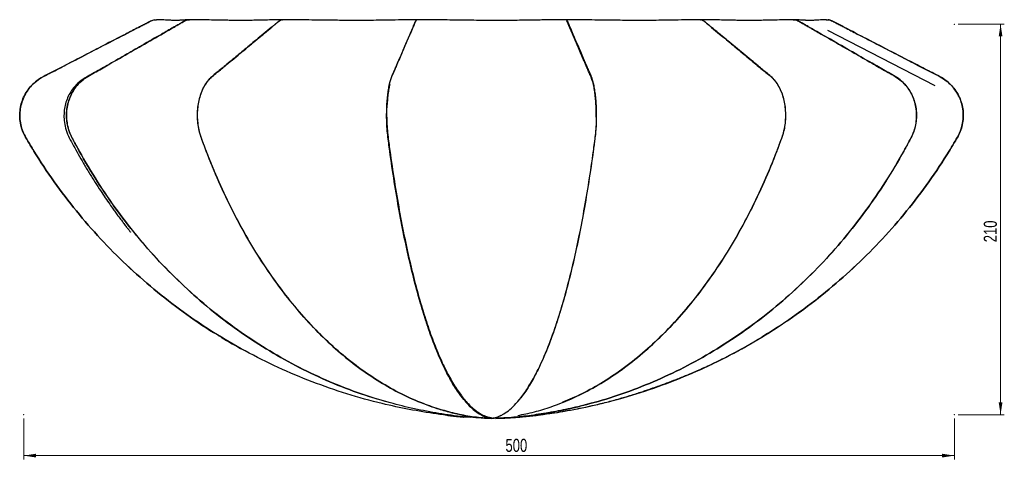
# Model space of a CAD drawing. Header units: millimetres. Extents: x 568 to 833, y 385 to 843.
# Tile 1 of 3: x 568 to 833, y 385 to 503. Entities that reach past the tile are written whole.
import ezdxf

# ---------------------------------------------------------------- set-up
doc = ezdxf.new("R2010")
doc.units = ezdxf.units.MM
doc.header["$PDSIZE"] = -1
doc.styles.add('SLDTEXTSTYLE0', font='TXT', dxfattribs={"width": 0.75})
doc.dimstyles.new('SLDDIMSTYLE0', dxfattribs={"dimtxt": 3.5, "dimasz": 3.302, "dimexe": 0, "dimexo": 0.0625, "dimgap": 0.875, "dimtad": 1, "dimdec": 0, "dimlfac": 2, "dimrnd": 1e-09, "dimzin": 12, "dimdsep": 46, "dimtxsty": 'SLDTEXTSTYLE0', "dimsah": 1, "dimcen": 0.09, "dimadec": 0, "dimazin": 3, "dimtfac": 1, "dimtofl": 0, "dimtmove": 0, "dimatfit": 3, "dimfxl": 0, "dimfrac": 2, "dimtolj": 1, "dimtzin": 12, "dimarcsym": 0})

# ---------------------------------------------------------------- blocks, each defined once
blk = doc.blocks.new('_D')
at = {"color": 7, "linetype": 'Continuous', "lineweight": 0}
for p, q in [((569.08, 395.8), (569.08, 384.79)), ((819.08, 395.8), (819.08, 384.79)), ((569.08, 385.79), (819.08, 385.79))]:
    blk.add_line(p, q, dxfattribs=at)
at = {"color": 7, "linetype": 'Continuous', "lineweight": 18}
for points in [[(569.08, 385.79), (572.38, 385.28), (572.38, 386.3)], [(819.08, 385.79), (815.78, 386.3), (815.78, 385.28)]]:
    blk.add_solid(points, dxfattribs=at)
at = {"color": 7, "linetype": 'Continuous', "lineweight": 18, "insert": (698.48, 390.3), "char_height": 3.5, "attachment_point": 1, "style": 'SLDTEXTSTYLE0'}
blk.add_mtext('500', dxfattribs=at)
blk = doc.blocks.new('_D_1')
at = {"color": 7, "linetype": 'Continuous', "lineweight": 0}
for p, q in [((820.08, 501.8), (832.5, 501.8)), ((831.5, 501.8), (831.5, 396.8)), ((820.08, 396.8), (832.5, 396.8))]:
    blk.add_line(p, q, dxfattribs=at)
at = {"color": 7, "linetype": 'Continuous', "lineweight": 18}
for points in [[(831.5, 501.8), (831, 498.5), (832.01, 498.5)], [(831.5, 396.8), (832.01, 400.1), (831, 400.1)]]:
    blk.add_solid(points, dxfattribs=at)
at = {"color": 7, "linetype": 'Continuous', "lineweight": 18, "insert": (826.99, 443.16), "char_height": 3.5, "attachment_point": 1, "rotation": 90, "style": 'SLDTEXTSTYLE0'}
blk.add_mtext('210', dxfattribs=at)

msp = doc.modelspace()

# ---------------------------------------------------------------- linework, layer by layer
at = {"color": 7, "linetype": 'Continuous', "lineweight": 25}
for p, q in [((604.87, 503.02), (604.82, 503.02)), ((613.6, 503.02), (613.47, 503.02)), ((613.68, 503.02), (613.66, 503.02)), ((638.46, 502.99), (638.61, 502.98)), ((750.86, 502.98), (751.01, 502.99)), ((784.75, 503.02), (784.59, 503.01)), ((715.31, 502.11), (715.19, 502.18)), ((785.01, 500.21), (813.87, 485.28)), ((773.54, 479.28), (773.59, 479.3)), ((678.68, 397.46), (679.66, 397.33)), ((683.84, 397.41), (684.11, 397.38)), ((710.83, 397.47), (709.85, 397.33)), ((694.74, 395.79), (693.2, 396.13))]:
    msp.add_line(p, q, dxfattribs=at)
at = {"color": 8, "linetype": 'Continuous', "lineweight": 25}
for p, q in [((715.3, 501.96), (715.4, 501.92)), ((667.72, 487.01), (667.79, 487.03))]:
    msp.add_line(p, q, dxfattribs=at)
at = {"color": 8, "linetype": 'Continuous', "lineweight": 25, "flags": 128}
msp.add_lwpolyline([(674.07, 501.92), (674.08, 501.92), (674.18, 501.96)], dxfattribs=at)
at = {"color": 7, "linetype": 'Continuous', "lineweight": 25}
for points, knots in [([(689.02, 396.07), (688.46, 396.1), (685.42, 396.23), (679.95, 396.98), (672.63, 398.14), (664.57, 399.89), (655.83, 402.3), (646.49, 405.55), (637.37, 409.4), (628.53, 413.83), (619.99, 418.84), (611.8, 424.38), (603.99, 430.45), (596.59, 437.01), (589.63, 444.04), (583.14, 451.51), (577.16, 459.39), (573.04, 465.57), (570.51, 469.82), (569.19, 471.94), (568.36, 474.09), (567.99, 476.16), (567.97, 478.05), (568.24, 479.93), (568.81, 481.73), (569.66, 483.42), (570.85, 485.06), (572.4, 486.57), (574.35, 487.77), (576.38, 488.77), (578.39, 489.82), (581.99, 491.68), (587.09, 494.32), (593.65, 497.72), (598.33, 500.13), (601.16, 501.6), (602.24, 502.14), (603.22, 502.7), (604.08, 503.02), (604.57, 502.99), (604.73, 502.98)], [0, 0, 0, 0, 0.008501, 0.045585, 0.082669, 0.119753, 0.169195, 0.218637, 0.268078, 0.317519, 0.36696, 0.416401, 0.465842, 0.515283, 0.564725, 0.614166, 0.663608, 0.713049, 0.725412, 0.737833, 0.750397, 0.759818, 0.769234, 0.778651, 0.788076, 0.797514, 0.806969, 0.818343, 0.829758, 0.841028, 0.852381, 0.863786, 0.901738, 0.938679, 0.974609, 0.980603, 0.986619, 0.992709, 0.997649, 1, 1, 1, 1]), ([(604.27, 502.99), (603.87, 502.87), (603.08, 502.64), (602.01, 502.02), (600.93, 501.48), (599.09, 500.52), (595.6, 498.72), (590.73, 496.2), (585.3, 493.39), (581.16, 491.24), (578.02, 489.63), (575.88, 488.5), (573.85, 487.52), (572.15, 486.32), (570.81, 484.99), (569.69, 483.47), (568.83, 481.78), (568.25, 479.97), (567.97, 478.08), (568, 476.18), (568.33, 474.31), (568.94, 472.51), (569.87, 470.88), (570.82, 469.28), (573.17, 465.41), (577.15, 459.39), (583.14, 451.51), (589.63, 444.04), (596.59, 437.01), (603.98, 430.44), (611.82, 424.41), (617.88, 420.16), (621.42, 418.12), (622.11, 417.72)], [0, 0, 0, 0, 0.00981, 0.019176, 0.028583, 0.038021, 0.067762, 0.120333, 0.165824, 0.210563, 0.229265, 0.248066, 0.267148, 0.281744, 0.296384, 0.311062, 0.325767, 0.340494, 0.355232, 0.369973, 0.38471, 0.399434, 0.414047, 0.428474, 0.442901, 0.519831, 0.596762, 0.673692, 0.750624, 0.827555, 0.904486, 0.981418, 1, 1, 1, 1]), ([(613.23, 502.99), (612.86, 502.87), (612.14, 502.64), (611.18, 502.02), (610.21, 501.48), (608.54, 500.52), (605.39, 498.72), (601.01, 496.2), (596.12, 493.39), (592.38, 491.24), (589.56, 489.63), (587.63, 488.5), (585.8, 487.52), (584.27, 486.32), (583.06, 484.99), (582.05, 483.47), (581.28, 481.78), (580.75, 479.97), (580.5, 478.08), (580.52, 476.18), (580.83, 474.31), (581.38, 472.51), (582.22, 470.88), (583.08, 469.28), (585.2, 465.41), (588.78, 459.39), (594.18, 451.51), (600.02, 444.04), (606.3, 437.01), (612.97, 430.45), (620.01, 424.38), (627.39, 418.83), (635.09, 413.83), (643.06, 409.4), (651.27, 405.56), (659.31, 402.41), (664.67, 400.85), (667.16, 400.12)], [0, 0, 0, 0, 0.007238, 0.014146, 0.021084, 0.028045, 0.049981, 0.088756, 0.122308, 0.155306, 0.1691, 0.182967, 0.19704, 0.207806, 0.218604, 0.22943, 0.240276, 0.251138, 0.262008, 0.272881, 0.28375, 0.29461, 0.305388, 0.316028, 0.326669, 0.38341, 0.440151, 0.496892, 0.553634, 0.610375, 0.667117, 0.723859, 0.7806, 0.837342, 0.894084, 0.950825, 1, 1, 1, 1]), ([(694.74, 395.79), (692.51, 395.88), (688.06, 396.05), (681.42, 396.96), (674.82, 398.15), (667.57, 399.89), (659.69, 402.3), (651.28, 405.55), (643.07, 409.4), (635.1, 413.83), (627.41, 418.84), (620.03, 424.38), (612.99, 430.45), (606.32, 437.01), (600.05, 444.04), (594.2, 451.51), (588.81, 459.39), (585.1, 465.57), (582.82, 469.82), (581.64, 471.94), (580.89, 474.09), (580.56, 476.16), (580.53, 478.05), (580.78, 479.93), (581.29, 481.73), (582.06, 483.42), (583.13, 485.06), (584.53, 486.57), (586.28, 487.77), (588.11, 488.77), (589.92, 489.82), (593.16, 491.68), (597.76, 494.32), (603.67, 497.72), (607.89, 500.13), (610.44, 501.6), (611.41, 502.15), (612.3, 502.7), (613.06, 503.02), (613.49, 502.99), (613.63, 502.98)], [0, 0, 0, 0, 0.036092, 0.072147, 0.108203, 0.144258, 0.192328, 0.240398, 0.288468, 0.336538, 0.384607, 0.432677, 0.480746, 0.528816, 0.576885, 0.624955, 0.673025, 0.721095, 0.733114, 0.745191, 0.757407, 0.766566, 0.775721, 0.784877, 0.794041, 0.803216, 0.81241, 0.823468, 0.834566, 0.845523, 0.856562, 0.86765, 0.904549, 0.940466, 0.975399, 0.981227, 0.987076, 0.992996, 0.9978, 1, 1, 1, 1]), ([(613.51, 503.02), (613.26, 503.01), (612.8, 502.98), (612.15, 502.93), (611.61, 502.89), (611.18, 502.86), (610.81, 502.84), (610.48, 502.83), (610.12, 502.82), (609.73, 502.82), (609.3, 502.82), (608.82, 502.84), (608.23, 502.86), (607.51, 502.89), (606.67, 502.94), (605.73, 502.99), (605.07, 503.01), (604.73, 503.02)], [0, 0, 0, 0, 0.091032, 0.169094, 0.235336, 0.289979, 0.332874, 0.376606, 0.422024, 0.470238, 0.519909, 0.573322, 0.637332, 0.712927, 0.799309, 0.895087, 1, 1, 1, 1]), ([(638.58, 503.02), (637.77, 503.01), (636.23, 502.98), (634.06, 502.92), (632.17, 502.87), (630.46, 502.84), (628.86, 502.82), (627.37, 502.82), (625.96, 502.82), (624.56, 502.83), (622.96, 502.86), (621.05, 502.89), (618.83, 502.94), (616.31, 502.99), (614.55, 503.01), (613.63, 503.02)], [0, 0, 0, 0, 0.10091, 0.189356, 0.266675, 0.334322, 0.399357, 0.462889, 0.516072, 0.568535, 0.63049, 0.705646, 0.793145, 0.891405, 1, 1, 1, 1]), ([(638.27, 502.96), (638.03, 502.85), (637.54, 502.63), (636.9, 502.02), (636.23, 501.48), (635.07, 500.52), (632.89, 498.72), (629.85, 496.2), (626.47, 493.39), (623.89, 491.24), (621.93, 489.63), (620.6, 488.5), (619.33, 487.52), (618.27, 486.32), (617.43, 484.99), (616.73, 483.47), (616.19, 481.78), (615.83, 479.97), (615.66, 478.08), (615.68, 476.18), (615.89, 474.31), (616.27, 472.51), (616.86, 470.88), (617.45, 469.28), (618.92, 465.41), (621.4, 459.39), (625.14, 451.51), (629.18, 444.04), (633.52, 437.01), (638.14, 430.45), (643.02, 424.38), (648.13, 418.83), (653.46, 413.83), (658.98, 409.4), (664.67, 405.55), (670.49, 402.3), (675.65, 400.02), (680.06, 398.46), (683.7, 397.4), (687.36, 396.59), (691.04, 395.95), (693.51, 395.85), (694.74, 395.79)], [0, 0, 0, 0, 0.00565, 0.011518, 0.017412, 0.023324, 0.041957, 0.074893, 0.103394, 0.131422, 0.143139, 0.154918, 0.166872, 0.176017, 0.185189, 0.194385, 0.203598, 0.212824, 0.222057, 0.231293, 0.240526, 0.24975, 0.258905, 0.267943, 0.276982, 0.325179, 0.373376, 0.421573, 0.46977, 0.517968, 0.566165, 0.614363, 0.662561, 0.710758, 0.758956, 0.807153, 0.855351, 0.884273, 0.913194, 0.942116, 0.971044, 1, 1, 1, 1]), ([(694.74, 395.79), (693.2, 395.88), (690.12, 396.05), (685.53, 396.96), (680.96, 398.15), (675.94, 399.89), (670.5, 402.3), (664.67, 405.55), (659, 409.4), (653.49, 413.83), (648.17, 418.84), (643.06, 424.38), (638.19, 430.45), (633.57, 437.01), (629.23, 444.04), (625.18, 451.51), (621.45, 459.39), (618.88, 465.57), (617.3, 469.82), (616.48, 471.94), (615.97, 474.09), (615.74, 476.16), (615.72, 478.05), (615.89, 479.93), (616.25, 481.73), (616.78, 483.42), (617.52, 485.06), (618.48, 486.57), (619.69, 487.77), (620.96, 488.77), (622.21, 489.82), (624.46, 491.68), (627.64, 494.32), (631.73, 497.71), (634.65, 500.13), (636.41, 501.6), (637.09, 502.15), (637.7, 502.68), (638.13, 503), (638.34, 502.99), (638.34, 502.99)], [0, 0, 0, 0, 0.036168, 0.0723, 0.108432, 0.144564, 0.192736, 0.240908, 0.28908, 0.337252, 0.385423, 0.433594, 0.481766, 0.529937, 0.578109, 0.626281, 0.674453, 0.722625, 0.73467, 0.746772, 0.759013, 0.768192, 0.777366, 0.786542, 0.795725, 0.80492, 0.814133, 0.825215, 0.836336, 0.847317, 0.858379, 0.869491, 0.906468, 0.942461, 0.977468, 0.983308, 0.989169, 0.995103, 0.999916, 1, 1, 1, 1]), ([(674.7, 503.02), (673.35, 503), (670.8, 502.97), (667.14, 502.9), (663.85, 502.85), (660.92, 502.82), (658.33, 502.82), (656.05, 502.82), (653.82, 502.84), (651.42, 502.86), (648.66, 502.9), (645.57, 502.94), (642.18, 503), (639.83, 503.01), (638.61, 503.02)], [0, 0, 0, 0, 0.113142, 0.214698, 0.306345, 0.388313, 0.460327, 0.521986, 0.57847, 0.64453, 0.720664, 0.805957, 0.899071, 1, 1, 1, 1]), ([(674.7, 502.98), (674.67, 502.99), (674.53, 503.03), (674.31, 502.6), (674.08, 502.03), (673.83, 501.48), (673.42, 500.52), (672.63, 498.72), (671.55, 496.2), (670.34, 493.39), (669.42, 491.24), (668.72, 489.63), (668.25, 488.5), (667.79, 487.52), (667.41, 486.32), (667.11, 484.99), (666.86, 483.47), (666.67, 481.78), (666.54, 479.97), (666.48, 478.08), (666.49, 476.18), (666.56, 474.31), (666.71, 472.51), (666.92, 470.88), (667.13, 469.28), (667.66, 465.41), (668.54, 459.39), (669.88, 451.51), (671.32, 444.04), (672.88, 437.01), (674.53, 430.45), (676.27, 424.38), (678.1, 418.83), (680.01, 413.83), (681.99, 409.4), (684.02, 405.56), (685.98, 402.44), (687.29, 400.9), (687.88, 400.2)], [0, 0, 0, 0, 0.002372, 0.009665, 0.016568, 0.023501, 0.030457, 0.052377, 0.091122, 0.124651, 0.157624, 0.171408, 0.185265, 0.199328, 0.210086, 0.220876, 0.231694, 0.242532, 0.253385, 0.264248, 0.275113, 0.285974, 0.296826, 0.307596, 0.318229, 0.328862, 0.385561, 0.44226, 0.49896, 0.55566, 0.61236, 0.66906, 0.72576, 0.78246, 0.83916, 0.89586, 0.95256, 1, 1, 1, 1]), ([(687.73, 400.39), (687.19, 401.03), (685.94, 402.51), (684.03, 405.56), (682, 409.4), (680.04, 413.84), (678.14, 418.84), (676.32, 424.38), (674.58, 430.45), (672.93, 437.01), (671.38, 444.04), (669.93, 451.51), (668.6, 459.39), (667.68, 465.57), (667.12, 469.82), (666.83, 471.94), (666.64, 474.09), (666.56, 476.16), (666.56, 478.05), (666.62, 479.93), (666.75, 481.73), (666.93, 483.42), (667.2, 485.06), (667.54, 486.57), (667.97, 487.77), (668.42, 488.77), (668.87, 489.82), (669.67, 491.68), (670.81, 494.32), (672.27, 497.71), (673.31, 500.13), (673.94, 501.6), (674.18, 502.15), (674.4, 502.68), (674.55, 503), (674.62, 502.99), (674.62, 502.99)], [0, 0, 0, 0, 0.0436506, 0.1007164, 0.157782, 0.2148473, 0.2719125, 0.3289777, 0.3860428, 0.4431081, 0.5001736, 0.5572392, 0.6143049, 0.6713707, 0.6856395, 0.6999762, 0.714478, 0.7253513, 0.7362194, 0.7470889, 0.7579675, 0.7688603, 0.7797739, 0.7929016, 0.8060765, 0.8190845, 0.8321891, 0.8453525, 0.8891568, 0.9317945, 0.9732646, 0.9801835, 0.987127, 0.9941556, 0.9998582, 1, 1, 1, 1]), ([(714.77, 503.02), (713.48, 503.01), (710.8, 502.98), (706.63, 502.91), (702.12, 502.84), (697.24, 502.81), (691.98, 502.82), (686.39, 502.88), (680.6, 502.97), (676.68, 503.01), (674.71, 503.02)], [0, 0, 0, 0, 0.096973, 0.200499, 0.312403, 0.434082, 0.566014, 0.706726, 0.852234, 1, 1, 1, 1]), ([(775.82, 502.98), (775.96, 502.99), (776.48, 503.03), (777.3, 502.6), (778.27, 502.03), (779.24, 501.48), (780.9, 500.52), (784.05, 498.72), (788.42, 496.2), (793.32, 493.39), (797.05, 491.24), (799.88, 489.63), (801.81, 488.5), (803.64, 487.52), (805.16, 486.32), (806.37, 484.99), (807.38, 483.47), (808.15, 481.78), (808.68, 479.97), (808.93, 478.08), (808.91, 476.18), (808.61, 474.31), (808.06, 472.51), (807.23, 470.88), (806.37, 469.28), (804.25, 465.41), (800.67, 459.39), (795.28, 451.51), (789.43, 444.04), (783.16, 437.01), (776.5, 430.45), (769.46, 424.38), (762.08, 418.83), (754.4, 413.83), (746.43, 409.4), (738.22, 405.55), (729.8, 402.3), (722.36, 400.02), (715.97, 398.46), (710.71, 397.4), (705.41, 396.59), (700.09, 395.95), (696.52, 395.85), (694.74, 395.79)], [0, 0, 0, 0, 0.0022293, 0.0084109, 0.0142626, 0.0201397, 0.0260358, 0.044617, 0.0774613, 0.1058827, 0.1338337, 0.1455178, 0.1572642, 0.1691853, 0.1783045, 0.1874514, 0.1966212, 0.2058088, 0.2150091, 0.2242169, 0.2334269, 0.2426339, 0.2518326, 0.2609623, 0.2699756, 0.278989, 0.3270522, 0.3751154, 0.4231788, 0.4712424, 0.519306, 0.5673697, 0.6154336, 0.6634975, 0.7115613, 0.759625, 0.8076887, 0.8557524, 0.8845939, 0.9134354, 0.942277, 0.9711245, 1, 1, 1, 1]), ([(697.28, 396.62), (697.53, 396.74), (698.33, 397.13), (699.67, 398.16), (701.47, 399.88), (703.42, 402.3), (705.5, 405.55), (707.53, 409.4), (709.51, 413.83), (711.41, 418.84), (713.23, 424.38), (714.97, 430.45), (716.61, 437.01), (718.16, 444.04), (719.6, 451.51), (720.93, 459.39), (721.84, 465.57), (722.41, 469.82), (722.7, 471.94), (722.89, 474.09), (722.97, 476.16), (722.98, 478.05), (722.92, 479.93), (722.79, 481.73), (722.6, 483.42), (722.33, 485.06), (721.98, 486.57), (721.55, 487.77), (721.1, 488.77), (720.65, 489.82), (719.85, 491.68), (718.72, 494.32), (717.26, 497.72), (716.22, 500.13), (715.59, 501.6), (715.35, 502.15), (715.13, 502.68), (714.95, 503), (714.87, 502.99), (714.86, 502.99)], [0, 0, 0, 0, 0.017569, 0.055819, 0.094069, 0.145065, 0.196061, 0.247056, 0.298052, 0.349047, 0.400042, 0.451037, 0.502032, 0.553028, 0.604023, 0.655019, 0.706015, 0.718766, 0.731577, 0.744537, 0.754253, 0.763966, 0.773679, 0.7834, 0.793134, 0.802887, 0.814618, 0.826392, 0.838016, 0.849727, 0.86149, 0.900635, 0.938737, 0.975796, 0.981979, 0.988184, 0.994465, 0.999561, 1, 1, 1, 1]), ([(700.46, 396.07), (701.03, 396.1), (704.06, 396.23), (709.53, 396.98), (716.85, 398.14), (724.91, 399.89), (733.65, 402.3), (742.99, 405.55), (752.11, 409.4), (760.95, 413.83), (769.49, 418.84), (777.68, 424.38), (785.49, 430.45), (792.89, 437.01), (799.85, 444.04), (806.34, 451.51), (812.32, 459.39), (816.44, 465.57), (818.97, 469.82), (820.28, 471.94), (821.12, 474.09), (821.48, 476.16), (821.51, 478.05), (821.24, 479.93), (820.67, 481.73), (819.82, 483.42), (818.63, 485.06), (817.08, 486.57), (815.13, 487.77), (813.1, 488.77), (811.09, 489.82), (807.49, 491.68), (802.38, 494.32), (795.82, 497.71), (791.15, 500.13), (788.32, 501.6), (787.24, 502.15), (786.25, 502.68), (785.55, 503), (785.21, 502.99), (785.21, 502.99)], [0, 0, 0, 0, 0.008494, 0.045664, 0.082834, 0.120004, 0.16956, 0.219116, 0.268671, 0.318227, 0.367782, 0.417337, 0.466892, 0.516448, 0.566003, 0.615559, 0.665114, 0.71467, 0.727061, 0.739511, 0.752104, 0.761547, 0.770985, 0.780424, 0.789871, 0.79933, 0.808807, 0.820207, 0.831648, 0.842944, 0.854324, 0.865755, 0.903795, 0.940821, 0.976834, 0.982842, 0.988872, 0.994976, 0.999928, 1, 1, 1, 1]), ([(714.82, 502.99), (714.83, 502.99), (714.93, 503.02), (715.1, 502.6), (715.34, 502.03), (715.58, 501.48), (715.99, 500.52), (716.76, 498.71), (717.83, 496.2), (719.04, 493.39), (719.97, 491.24), (720.67, 489.63), (721.14, 488.5), (721.59, 487.52), (721.97, 486.32), (722.26, 484.99), (722.51, 483.47), (722.7, 481.78), (722.83, 479.97), (722.89, 478.08), (722.89, 476.18), (722.82, 474.31), (722.69, 472.51), (722.49, 470.88), (722.28, 469.28), (721.76, 465.41), (720.87, 459.39), (719.54, 451.51), (718.1, 444.04), (716.56, 437.01), (714.92, 430.45), (713.19, 424.38), (711.37, 418.83), (709.48, 413.83), (707.52, 409.39), (705.49, 405.56), (703.58, 402.51), (702.33, 401.03), (701.78, 400.39)], [0, 0, 0, 0, 0.001141, 0.008472, 0.015412, 0.022382, 0.029375, 0.051412, 0.090364, 0.124072, 0.157221, 0.171078, 0.185009, 0.199147, 0.209962, 0.22081, 0.231685, 0.242582, 0.253493, 0.264413, 0.275336, 0.286256, 0.297165, 0.307993, 0.318682, 0.329372, 0.386374, 0.443376, 0.500378, 0.55738, 0.614382, 0.671385, 0.728388, 0.78539, 0.842393, 0.899396, 0.956398, 1, 1, 1, 1]), ([(701.85, 396.62), (702.56, 396.74), (704.79, 397.13), (708.53, 398.16), (713.56, 399.88), (719.01, 402.3), (724.85, 405.55), (730.53, 409.4), (736.05, 413.83), (741.37, 418.84), (746.48, 424.38), (751.35, 430.45), (755.96, 437.01), (760.3, 444.04), (764.34, 451.51), (768.07, 459.39), (770.64, 465.57), (772.21, 469.82), (773.04, 471.94), (773.56, 474.09), (773.79, 476.16), (773.8, 478.05), (773.64, 479.93), (773.28, 481.73), (772.75, 483.42), (772, 485.06), (771.03, 486.57), (769.82, 487.77), (768.55, 488.77), (767.3, 489.82), (765.06, 491.68), (761.87, 494.32), (757.78, 497.71), (754.87, 500.13), (753.1, 501.6), (752.43, 502.15), (751.82, 502.68), (751.36, 503), (751.14, 502.99), (751.14, 502.99)], [0, 0, 0, 0, 0.0175735, 0.0558333, 0.0940929, 0.1451019, 0.1961106, 0.2471192, 0.2981276, 0.3491358, 0.400144, 0.4511521, 0.5021604, 0.5531689, 0.6041775, 0.6551862, 0.7061949, 0.7189492, 0.7317642, 0.7447268, 0.7544459, 0.7641605, 0.7738763, 0.7836002, 0.7933368, 0.8030921, 0.8148263, 0.8266028, 0.8382302, 0.8499438, 0.86171, 0.9008649, 0.938977, 0.9760454, 0.9822299, 0.9884364, 0.994719, 0.9998163, 1, 1, 1, 1]), ([(705.01, 396.62), (706.03, 396.74), (709.26, 397.13), (714.66, 398.16), (721.93, 399.88), (729.8, 402.3), (738.23, 405.55), (746.44, 409.4), (754.41, 413.83), (762.1, 418.84), (769.48, 424.38), (776.52, 430.45), (783.19, 437.01), (789.46, 444.04), (795.3, 451.51), (800.69, 459.39), (804.4, 465.57), (806.68, 469.82), (807.86, 471.94), (808.62, 474.09), (808.95, 476.16), (808.97, 478.05), (808.73, 479.93), (808.21, 481.73), (807.44, 483.42), (806.37, 485.06), (804.97, 486.57), (803.22, 487.77), (801.39, 488.77), (799.58, 489.82), (796.34, 491.68), (791.73, 494.32), (785.82, 497.71), (781.62, 500.13), (779.06, 501.6), (778.09, 502.15), (777.2, 502.68), (776.56, 503), (776.25, 502.99), (776.24, 502.99)], [0, 0, 0, 0, 0.017575, 0.055837, 0.094099, 0.145112, 0.196124, 0.247136, 0.298147, 0.349159, 0.400171, 0.451182, 0.502194, 0.553206, 0.604218, 0.65523, 0.706242, 0.718997, 0.731813, 0.744777, 0.754496, 0.764212, 0.773928, 0.783653, 0.79339, 0.803146, 0.814881, 0.826658, 0.838286, 0.850001, 0.861768, 0.900925, 0.93904, 0.976111, 0.982296, 0.988502, 0.994785, 0.999883, 1, 1, 1, 1]), ([(751.14, 502.99), (751.38, 502.87), (751.86, 502.64), (752.53, 502.02), (753.2, 501.48), (754.35, 500.52), (756.52, 498.72), (759.55, 496.2), (762.94, 493.39), (765.52, 491.24), (767.47, 489.63), (768.81, 488.5), (770.08, 487.52), (771.13, 486.32), (771.96, 484.99), (772.66, 483.47), (773.2, 481.78), (773.56, 479.97), (773.73, 478.08), (773.72, 476.18), (773.52, 474.31), (773.14, 472.51), (772.57, 470.88), (771.97, 469.28), (770.51, 465.41), (768.03, 459.39), (764.3, 451.51), (760.26, 444.04), (755.92, 437.01), (751.31, 430.45), (746.44, 424.38), (741.34, 418.83), (736.03, 413.83), (730.52, 409.4), (724.84, 405.56), (719.28, 402.41), (715.57, 400.85), (713.84, 400.12)], [0, 0, 0, 0, 0.007229, 0.014137, 0.021075, 0.028036, 0.049972, 0.088747, 0.1223, 0.155298, 0.169092, 0.182959, 0.197033, 0.207799, 0.218597, 0.229423, 0.240269, 0.251131, 0.262001, 0.272874, 0.283743, 0.294603, 0.305381, 0.316022, 0.326663, 0.383404, 0.440146, 0.496888, 0.55363, 0.610372, 0.667114, 0.723856, 0.780598, 0.837341, 0.894083, 0.950825, 1, 1, 1, 1]), ([(750.86, 503.02), (749.49, 503), (746.88, 502.97), (743.17, 502.9), (739.84, 502.85), (736.86, 502.82), (734.26, 502.82), (731.97, 502.82), (729.77, 502.84), (727.39, 502.86), (724.67, 502.9), (721.63, 502.94), (718.3, 503), (715.98, 503.01), (714.78, 503.02)], [0, 0, 0, 0, 0.113124, 0.21467, 0.306297, 0.388241, 0.460241, 0.521902, 0.578411, 0.644517, 0.7207, 0.806019, 0.899115, 1, 1, 1, 1]), ([(722.88, 476.83), (722.88, 477.23), (722.89, 478.25), (722.83, 479.87), (722.71, 481.64), (722.52, 483.29), (722.27, 484.9), (721.93, 486.38), (721.5, 487.55), (721.05, 488.55), (720.6, 489.6), (719.8, 491.45), (718.67, 494.11), (717.21, 497.48), (716.13, 500.04), (715.41, 501.62), (715.15, 502.39), (714.97, 502.61), (714.93, 502.66)], [0, 0, 0, 0, 0.026059, 0.065913, 0.105792, 0.145731, 0.185743, 0.233871, 0.282183, 0.330907, 0.37999, 0.429293, 0.593362, 0.75306, 0.908386, 0.94729, 0.98644, 1, 1, 1, 1]), ([(775.82, 503.02), (774.95, 503.01), (773.32, 502.98), (771.04, 502.92), (769.06, 502.87), (767.29, 502.84), (765.65, 502.82), (764.14, 502.82), (762.74, 502.82), (761.37, 502.83), (759.82, 502.85), (757.99, 502.89), (755.86, 502.94), (753.47, 502.99), (751.77, 503.01), (750.88, 503.02)], [0, 0, 0, 0, 0.101029, 0.189531, 0.266798, 0.334305, 0.399217, 0.46268, 0.515858, 0.568375, 0.630443, 0.705733, 0.793314, 0.891532, 1, 1, 1, 1]), ([(784.66, 502.98), (784.84, 502.99), (785.45, 503.04), (786.4, 502.6), (787.47, 502.03), (788.55, 501.48), (790.39, 500.52), (793.88, 498.72), (798.74, 496.2), (804.18, 493.39), (808.32, 491.24), (811.45, 489.63), (813.6, 488.5), (815.63, 487.52), (817.32, 486.32), (818.67, 484.99), (819.79, 483.47), (820.65, 481.78), (821.23, 479.97), (821.51, 478.08), (821.48, 476.18), (821.15, 474.31), (820.54, 472.51), (819.61, 470.88), (818.66, 469.28), (816.31, 465.41), (812.33, 459.39), (806.34, 451.51), (799.85, 444.04), (792.89, 437.01), (785.5, 430.44), (777.66, 424.41), (771.6, 420.17), (768.06, 418.12), (767.38, 417.72)], [0, 0, 0, 0, 0.004134, 0.013987, 0.023315, 0.032683, 0.042081, 0.0717, 0.124053, 0.169357, 0.213911, 0.232536, 0.251259, 0.270262, 0.284798, 0.299378, 0.313994, 0.328639, 0.343305, 0.357982, 0.372663, 0.387339, 0.402001, 0.416554, 0.430921, 0.445289, 0.521901, 0.598514, 0.675127, 0.751741, 0.828354, 0.904968, 0.981582, 1, 1, 1, 1]), ([(784.66, 503.02), (784.31, 503), (783.64, 502.97), (782.72, 502.91), (781.92, 502.86), (781.24, 502.83), (780.68, 502.82), (780.23, 502.82), (779.87, 502.82), (779.59, 502.83), (779.37, 502.84), (779.17, 502.84), (778.98, 502.85), (778.75, 502.86), (778.43, 502.88), (777.98, 502.91), (777.39, 502.95), (776.68, 503), (776.16, 503.01), (775.88, 503.02)], [0, 0, 0, 0, 0.10868, 0.204696, 0.289482, 0.363252, 0.42582, 0.478236, 0.526139, 0.5553, 0.582728, 0.608394, 0.632275, 0.658609, 0.695364, 0.751997, 0.822251, 0.904936, 1, 1, 1, 1]), ([(587.33, 488.34), (586.69, 487.99), (585.38, 487.28), (583.58, 486.03), (582.2, 484.48), (581.2, 482.87), (580.5, 481.24), (580.05, 479.53), (579.84, 477.73), (579.89, 475.82), (580.25, 473.78), (581.01, 471.67), (582.18, 469.6), (583.4, 467.35), (584.77, 464.96), (586.26, 462.43), (587.8, 459.94), (589.28, 457.64), (590.63, 455.62), (591.82, 453.89), (592.81, 452.48), (593.65, 451.31), (594.45, 450.21), (595.23, 449.17), (596, 448.16), (596.65, 447.31), (597.16, 446.65), (597.5, 446.23), (597.69, 446), (597.77, 445.9), (597.77, 445.91), (597.77, 445.92)], [0, 0, 0, 0, 0.043488, 0.087884, 0.127696, 0.162906, 0.195131, 0.228149, 0.262089, 0.296988, 0.335346, 0.37826, 0.423215, 0.472096, 0.525121, 0.58229, 0.641806, 0.695215, 0.741437, 0.783986, 0.817855, 0.843095, 0.868477, 0.900737, 0.924703, 0.949877, 0.970227, 0.98214, 0.991503, 0.998932, 1, 1, 1, 1]), ([(667.42, 485.72), (667.35, 485.43), (667.18, 484.71), (666.96, 483.33), (666.78, 481.68), (666.67, 480.31), (666.64, 479.49), (666.64, 479.28)], [0, 0, 0, 0, 0.174994, 0.421679, 0.668848, 0.916358, 1, 1, 1, 1]), ([(666.6, 476.83), (666.6, 476.62), (666.6, 475.8), (666.67, 474.17), (666.85, 472.04), (667.14, 469.94), (667.71, 465.7), (668.62, 459.54), (669.95, 451.67), (671.39, 444.21), (672.94, 437.19), (674.58, 430.64), (676.32, 424.58), (678.14, 419.05), (680.03, 414.05), (682, 409.63), (684.02, 405.78), (686.1, 402.54), (687.93, 400.26), (689.51, 398.7), (690.81, 397.65), (692.11, 396.84), (693.42, 396.2), (694.3, 396.1), (694.74, 396.04)], [0, 0, 0, 0, 0.0039184, 0.0156597, 0.0312821, 0.0469082, 0.0625349, 0.1250316, 0.1875282, 0.2500248, 0.3125215, 0.3750181, 0.4375147, 0.5000114, 0.562508, 0.6250046, 0.6875013, 0.7499979, 0.8124946, 0.8499967, 0.8874989, 0.9250012, 0.9625031, 1, 1, 1, 1]), ([(622.07, 417.68), (624.05, 416.47), (626.07, 415.25), (628.2, 414.15), (628.24, 414.13)], [0, 0, 0, 0, 0.978344, 1, 1, 1, 1]), ([(695.86, 395.81), (696.68, 395.83), (698.19, 395.87), (700.24, 395.99), (701.91, 396.13), (703.32, 396.26), (704.58, 396.39), (705.8, 396.52), (706.99, 396.67), (708.69, 396.88), (711.01, 397.2), (714.05, 397.68), (717.68, 398.34), (721.61, 399.17), (725.54, 400.12), (728.9, 401.03), (731.55, 401.82), (733.58, 402.46), (735.06, 402.94), (736.38, 403.38), (737.82, 403.88), (739.65, 404.52), (741.9, 405.34), (744.49, 406.33), (747.38, 407.5), (750.67, 408.91), (754.35, 410.6), (758.41, 412.6), (762.83, 414.95), (765.84, 416.74), (767.41, 417.68)], [0, 0, 0, 0, 0.032517, 0.059561, 0.081233, 0.098703, 0.115387, 0.13152, 0.147097, 0.162909, 0.199229, 0.239838, 0.284703, 0.345484, 0.398982, 0.445194, 0.484189, 0.508954, 0.52962, 0.546201, 0.56401, 0.589618, 0.623137, 0.658256, 0.699378, 0.746625, 0.80014, 0.860086, 0.926644, 1, 1, 1, 1]), ([(692.21, 396.62), (691.96, 396.74), (691.16, 397.12), (689.83, 398.19), (688.64, 399.24), (687.99, 400.06), (687.88, 400.2)], [0, 0, 0, 0, 0.171382, 0.545013, 0.918644, 1, 1, 1, 1]), ([(687.94, 400.12), (688.04, 400.01), (688.55, 399.35), (689.51, 398.48), (690.81, 397.4), (692.11, 396.6), (693.42, 395.95), (694.3, 395.85), (694.74, 395.79)], [0, 0, 0, 0, 0.042545, 0.233983, 0.425421, 0.616859, 0.808336, 1, 1, 1, 1]), ([(682.97, 396.62), (683.23, 396.58), (683.76, 396.52), (684.63, 396.42), (685.72, 396.31), (686.65, 396.21), (687.23, 396.17), (687.34, 396.16)], [0, 0, 0, 0, 0.180091, 0.363041, 0.601415, 0.926534, 1, 1, 1, 1]), ([(697.28, 396.58), (696.88, 396.37), (696.03, 395.94), (695.18, 395.84), (694.74, 395.79)], [0, 0, 0, 0, 0.4807175, 1, 1, 1, 1])]:
    msp.add_open_spline(points, degree=3, knots=knots, dxfattribs=at)
at = {"color": 7, "linetype": 'Continuous', "lineweight": 0}
for p in [(819.08, 501.8), (569.08, 396.8), (819.08, 396.8)]:
    msp.add_point(p, dxfattribs=at)

# ---------------------------------------------------------------- dimensions: what is measured, and where the dimension line sits
at = {"color": 7, "linetype": 'Continuous', "lineweight": 18}
dim = msp.add_linear_dim(base=(831.5, 396.8), p1=(819.08, 501.8), p2=(819.08, 396.8), angle=90, dimstyle='SLDDIMSTYLE0', dxfattribs=at)
dim.commit()
dim.dimension.update_dxf_attribs({"geometry": '_D_1', "text_midpoint": (831.5, 447.04), "dimtype": 160})
dim = msp.add_linear_dim(base=(819.08, 385.79), p1=(569.08, 396.8), p2=(819.08, 396.8), dimstyle='SLDDIMSTYLE0', dxfattribs=at)
dim.commit()
dim.dimension.update_dxf_attribs({"geometry": '_D', "text_midpoint": (702.36, 385.79), "dimtype": 160})

doc.saveas('drawing.dxf')
